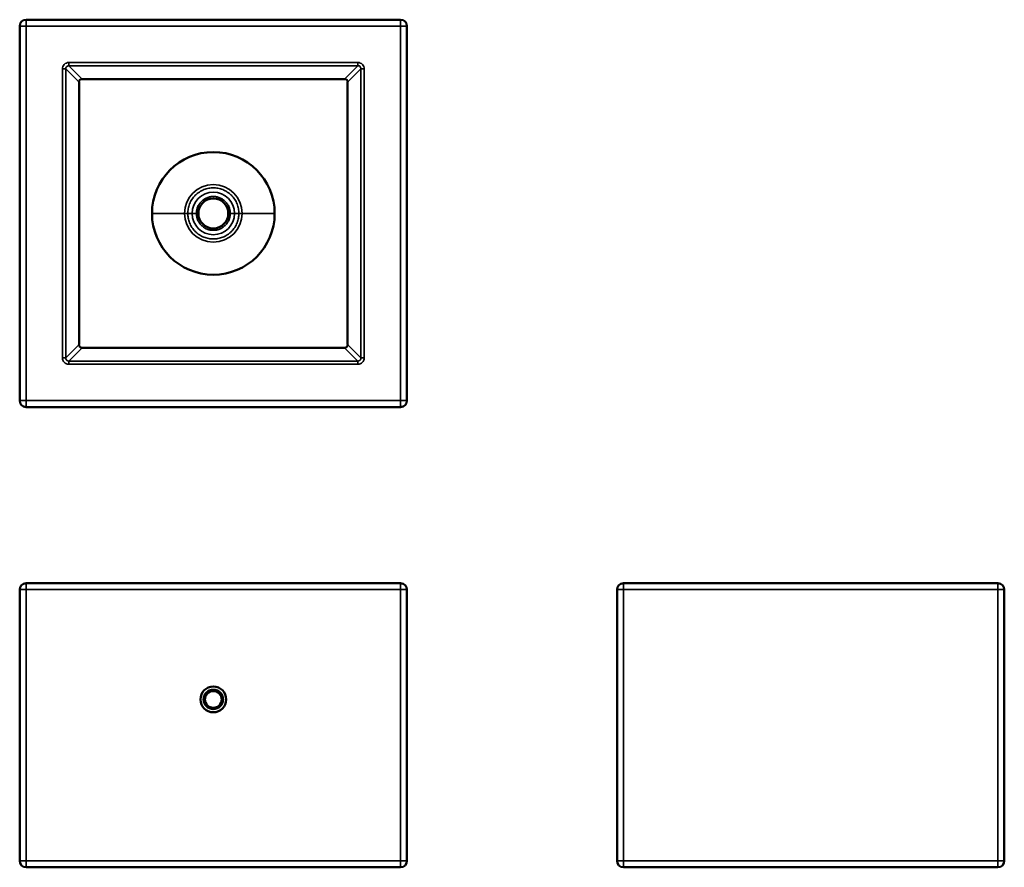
# Model space of a CAD drawing. Header units: millimetres. Extents: x 929 to 2454, y 444 to 1757.
import ezdxf

# ---------------------------------------------------------------- set-up
doc = ezdxf.new("R2010")
doc.units = ezdxf.units.MM
doc.layers.add('Visibile (ISO)', color=7, linetype='Continuous', lineweight=50)
doc.layers.add('Visibile sottile (ISO)', color=7, linetype='Continuous', lineweight=35)

msp = doc.modelspace()

# ---------------------------------------------------------------- linework, layer by layer
at = {"layer": 'Visibile (ISO)'}
for p, q in [((1518.5, 1757), (938.5, 1757)), ((928.5, 1167), (928.5, 1747)), ((1528.5, 1747), (1528.5, 1167)), ((1431.7, 1665.1), (1025.4, 1665.1)), ((1020.4, 1660.2), (1020.4, 1253.9)), ((1436.6, 1660.2), (1436.6, 1253.9)), ((1431.7, 1248.9), (1025.4, 1248.9)), ((938.5, 1157), (1518.5, 1157)), ((928.5, 454.3), (928.5, 874.3)), ((1518.5, 884.3), (938.5, 884.3)), ((1528.5, 874.3), (1528.5, 454.3)), ((1853.9, 874.3), (1853.9, 454.3)), ((2443.9, 884.3), (1863.9, 884.3)), ((2453.9, 454.3), (2453.9, 874.3)), ((938.5, 444.3), (1518.5, 444.3)), ((1863.9, 444.3), (2443.9, 444.3))]:
    msp.add_line(p, q, dxfattribs=at)
for radius in [20, 15, 13]:
    msp.add_circle((1228.5, 704.3), radius, dxfattribs=at)
for centre, radius, start, end in [((938.5, 1747), 10, 90, 180), ((1518.5, 1747), 10, 0, 90), ((1228.5, 1457), 95, 0, 180), ((1228.5, 1457), 23.2, 0, 180), ((1228.5, 1457), 95, 180, 0), ((1228.5, 1457), 23.2, 180, 0), ((938.5, 1167), 10, 180, 270), ((1518.5, 1167), 10, 270, 0), ((938.5, 874.3), 10, 90, 180), ((1518.5, 874.3), 10, 0, 90), ((1863.9, 874.3), 10, 90, 180), ((2443.9, 874.3), 10, 0, 90), ((938.5, 454.3), 10, 180, 270), ((1518.5, 454.3), 10, 270, 0), ((1863.9, 454.3), 10, 180, 270), ((2443.9, 454.3), 10, 270, 0)]:
    msp.add_arc(centre, radius, start, end, dxfattribs=at)
for centre, major_axis in [((1025.4, 1660.1), (-3.56, 3.56)), ((1431.6, 1660.1), (3.56, 3.56)), ((1025.4, 1253.9), (-3.56, -3.56)), ((1431.6, 1253.9), (3.56, -3.56))]:
    msp.add_ellipse(centre, major_axis=major_axis, ratio=0.992433, start_param=5.501585, end_param=7.064785, dxfattribs=at)
at = {"layer": 'Visibile sottile (ISO)'}
for p, q in [((938.5, 1757), (938.5, 1747)), ((1518.5, 1757), (1518.5, 1747)), ((928.5, 1747), (938.5, 1747)), ((938.5, 1747), (1518.5, 1747)), ((938.5, 1167), (938.5, 1747)), ((1518.5, 1747), (1518.5, 1167)), ((1518.5, 1747), (1528.5, 1747)), ((994.8, 1233.3), (994.8, 1680.8)), ((994.8, 1680.8), (999.8, 1680.8)), ((1020.4, 1660.2), (999.8, 1680.8)), ((999.8, 1680.8), (999.8, 1233.3)), ((1004.8, 1690.7), (1452.2, 1690.7)), ((1004.8, 1685.7), (1004.8, 1690.7)), ((1452.2, 1685.7), (1004.8, 1685.7)), ((1004.8, 1685.7), (1025.4, 1665.1)), ((1431.7, 1665.1), (1452.2, 1685.7)), ((1457.2, 1680.8), (1436.6, 1660.2)), ((1452.2, 1690.7), (1452.2, 1685.7)), ((1457.2, 1233.3), (1457.2, 1680.8)), ((1457.2, 1680.8), (1462.2, 1680.8)), ((1462.2, 1680.8), (1462.2, 1233.3)), ((1183.9, 1457), (1188.9, 1457)), ((1195.5, 1457), (1188.9, 1457)), ((1202.3, 1457), (1195.5, 1457)), ((1205.3, 1457), (1202.3, 1457)), ((1254.7, 1457), (1251.7, 1457)), ((1261.5, 1457), (1254.7, 1457)), ((1268.1, 1457), (1261.5, 1457)), ((1268.1, 1457), (1273.1, 1457)), ((999.8, 1233.3), (1020.4, 1253.9)), ((1436.6, 1253.9), (1457.2, 1233.3)), ((1025.4, 1248.9), (1004.8, 1228.3)), ((1452.2, 1228.3), (1431.7, 1248.9)), ((999.8, 1233.3), (994.8, 1233.3)), ((1004.8, 1228.3), (1452.2, 1228.3)), ((1004.8, 1223.3), (1004.8, 1228.3)), ((1452.2, 1223.3), (1004.8, 1223.3)), ((1452.2, 1228.3), (1452.2, 1223.3)), ((1462.2, 1233.3), (1457.2, 1233.3)), ((938.5, 1167), (928.5, 1167)), ((1518.5, 1167), (938.5, 1167)), ((938.5, 1167), (938.5, 1157)), ((1518.5, 1167), (1518.5, 1157)), ((1528.5, 1167), (1518.5, 1167)), ((928.5, 874.3), (938.5, 874.3)), ((938.5, 884.3), (938.5, 874.3)), ((938.5, 874.3), (1518.5, 874.3)), ((938.5, 454.3), (938.5, 874.3)), ((1518.5, 884.3), (1518.5, 874.3)), ((1518.5, 874.3), (1518.5, 454.3)), ((1518.5, 874.3), (1528.5, 874.3)), ((1853.9, 874.3), (1863.9, 874.3)), ((1863.9, 874.3), (1863.9, 884.3)), ((2443.9, 874.3), (1863.9, 874.3)), ((1863.9, 874.3), (1863.9, 454.3)), ((2443.9, 884.3), (2443.9, 874.3)), ((2443.9, 454.3), (2443.9, 874.3)), ((2443.9, 874.3), (2453.9, 874.3)), ((938.5, 454.3), (928.5, 454.3)), ((1518.5, 454.3), (938.5, 454.3)), ((938.5, 454.3), (938.5, 444.3)), ((1518.5, 454.3), (1518.5, 444.3)), ((1528.5, 454.3), (1518.5, 454.3)), ((1863.9, 454.3), (1853.9, 454.3)), ((1863.9, 454.3), (2443.9, 454.3)), ((1863.9, 444.3), (1863.9, 454.3)), ((2453.9, 454.3), (2443.9, 454.3)), ((2443.9, 454.3), (2443.9, 444.3))]:
    msp.add_line(p, q, dxfattribs=at)
for radius, start, end in [(44.6, 0, 180), (33, 0, 180), (44.6, 180, 0), (33, 180, 0)]:
    msp.add_arc((1228.5, 1457), radius, start, end, dxfattribs=at)
for points, knots in [([(994.8, 1680.8), (994.8, 1683.3), (996.3, 1687.1), (1000.7, 1690.2), (1003.4, 1690.7), (1004.8, 1690.7)], [0, 0, 0, 0, 7.57637, 11.614104, 15.651838, 15.651838, 15.651838, 15.651838]), ([(1004.8, 1685.7), (1004.3, 1685.7), (1003.7, 1685.7), (1003.3, 1685.5), (1002.6, 1685.3), (1002, 1685), (1001.5, 1684.5), (1001.4, 1684.4), (1001.2, 1684.3), (1001.1, 1684.2), (1000.6, 1683.7), (1000.3, 1683.1), (1000, 1682.4), (999.9, 1681.9), (999.8, 1681.3), (999.8, 1680.8)], [-15.651838, -15.651838, -15.651838, -15.651838, -12.618999, -12.618999, -12.618999, -8.529691, -8.529691, -8.529691, -7.57637, -7.57637, -7.57637, -3.273494, -3.273494, -3.273494, 0, 0, 0, 0]), ([(1452.2, 1690.7), (1453.6, 1690.7), (1456.3, 1690.2), (1460.7, 1687.1), (1462.2, 1683.3), (1462.2, 1680.8)], [-15.651838, -15.651838, -15.651838, -15.651838, -11.614104, -7.57637, 0, 0, 0, 0]), ([(1457.2, 1680.8), (1457.2, 1681.3), (1457.2, 1681.8), (1457, 1682.3), (1456.8, 1682.9), (1456.5, 1683.5), (1456, 1684), (1456, 1684.1), (1455.9, 1684.1), (1455.9, 1684.2), (1455.5, 1684.6), (1455, 1685), (1454.4, 1685.3), (1453.9, 1685.5), (1453.4, 1685.6), (1452.9, 1685.7), (1452.7, 1685.7), (1452.5, 1685.7), (1452.2, 1685.7)], [0, 0, 0, 0, 3.029479, 3.029479, 3.029479, 7.125725, 7.125725, 7.125725, 7.57637, 7.57637, 7.57637, 11.234199, 11.234199, 11.234199, 14.424496, 14.424496, 14.424496, 15.651838, 15.651838, 15.651838, 15.651838]), ([(1004.8, 1223.3), (1003.4, 1223.3), (1000.7, 1223.9), (996.3, 1226.9), (994.8, 1230.7), (994.8, 1233.3)], [-15.651838, -15.651838, -15.651838, -15.651838, -11.614104, -7.57637, 0, 0, 0, 0]), ([(999.8, 1233.3), (999.8, 1232.8), (999.8, 1232.2), (1000, 1231.8), (1000.2, 1231.1), (1000.5, 1230.5), (1001, 1230), (1001, 1229.9), (1001.1, 1229.9), (1001.1, 1229.8), (1001.6, 1229.4), (1002.1, 1229), (1002.6, 1228.8), (1003.1, 1228.5), (1003.6, 1228.4), (1004.1, 1228.3), (1004.3, 1228.3), (1004.6, 1228.3), (1004.8, 1228.3)], [0, 0, 0, 0, 3.029478, 3.029478, 3.029478, 7.125517, 7.125517, 7.125517, 7.57637, 7.57637, 7.57637, 11.234199, 11.234199, 11.234199, 14.424529, 14.424529, 14.424529, 15.651838, 15.651838, 15.651838, 15.651838]), ([(1462.2, 1233.3), (1462.2, 1230.7), (1460.7, 1226.9), (1456.3, 1223.9), (1453.6, 1223.3), (1452.2, 1223.3)], [0, 0, 0, 0, 7.57637, 11.614104, 15.651838, 15.651838, 15.651838, 15.651838]), ([(1452.2, 1228.3), (1452.8, 1228.3), (1453.3, 1228.4), (1453.8, 1228.5), (1454.4, 1228.7), (1455, 1229), (1455.5, 1229.5), (1455.7, 1229.6), (1455.8, 1229.7), (1455.9, 1229.8), (1456.4, 1230.3), (1456.7, 1231), (1457, 1231.6), (1457.1, 1232.2), (1457.2, 1232.7), (1457.2, 1233.3)], [-15.651838, -15.651838, -15.651838, -15.651838, -12.61889, -12.61889, -12.61889, -8.529328, -8.529328, -8.529328, -7.57637, -7.57637, -7.57637, -3.273494, -3.273494, -3.273494, 0, 0, 0, 0])]:
    msp.add_open_spline(points, degree=3, knots=knots, dxfattribs=at)
for points, weights, knots in [([(1188.9, 1457), (1188.9, 1496.6), (1228.5, 1496.6), (1268.1, 1496.6), (1268.1, 1457)], [1, 0.707106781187, 1, 0.707106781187, 1], [-6.283185, -6.283185, -6.283185, -4.712389, -4.712389, -3.141593, -3.141593, -3.141593]), ([(1254.7, 1457), (1254.7, 1483.2), (1228.5, 1483.2), (1202.3, 1483.2), (1202.3, 1457)], [1, 0.707106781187, 1, 0.707106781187, 1], [-6.283185, -6.283185, -6.283185, -4.712389, -4.712389, -3.141593, -3.141593, -3.141593]), ([(1183.9, 1457), (1174.8, 1457), (1165.7, 1457), (1158.5, 1457), (1156.2, 1457), (1144.9, 1457), (1133.5, 1457)], [1, 1, 1, 0.811242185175, 1, 1, 1], [7.430753, 7.430753, 7.430753, 25.629437, 25.629437, 38.119895, 38.119895, 109.969244, 109.969244, 109.969244]), ([(1268.1, 1457), (1268.1, 1417.4), (1228.5, 1417.4), (1188.9, 1417.4), (1188.9, 1457)], [1, 0.707106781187, 1, 0.707106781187, 1], [-3.141593, -3.141593, -3.141593, -1.570796, -1.570796, 0, 0, 0]), ([(1202.3, 1457), (1202.3, 1430.8), (1228.5, 1430.8), (1254.7, 1430.8), (1254.7, 1457)], [1, 0.707106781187, 1, 0.707106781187, 1], [-3.141593, -3.141593, -3.141593, -1.570796, -1.570796, 0, 0, 0]), ([(1323.5, 1457), (1312.1, 1457), (1300.8, 1457), (1298.5, 1457), (1291.3, 1457), (1282.2, 1457), (1273.1, 1457)], [1, 1, 1, 0.811242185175, 1, 1, 1], [-109.969244, -109.969244, -109.969244, -38.119895, -38.119895, -25.629437, -25.629437, -7.430753, -7.430753, -7.430753])]:
    msp.add_rational_spline(points, weights, degree=2, knots=knots, dxfattribs=at)

doc.saveas('drawing.dxf')
